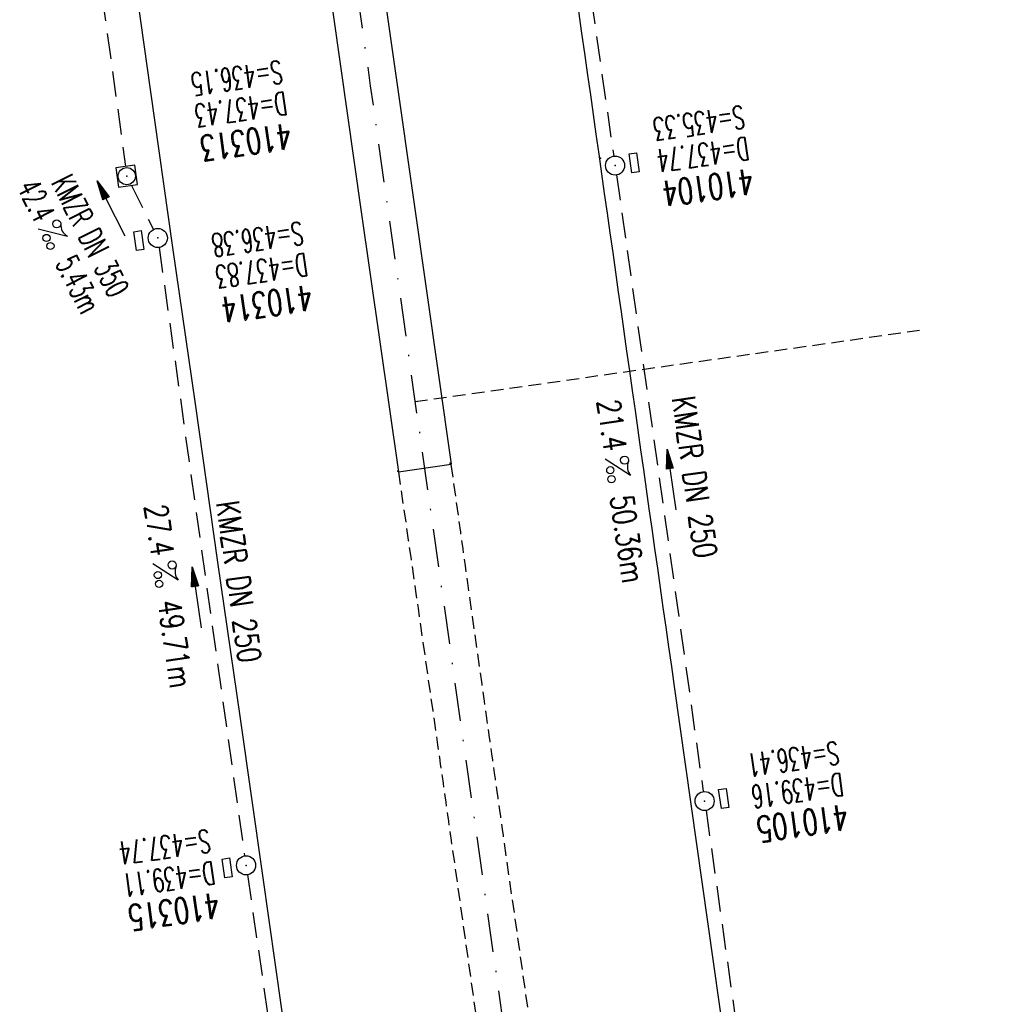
# Model space of a CAD drawing. Extents: x 446577 to 447152, y 443659 to 444842.
# Tile 36 of 41: x 446781 to 446857, y 444576 to 444653. Entities that reach past the tile are written whole.
import ezdxf
from ezdxf.enums import TextEntityAlignment as Align

# ---------------------------------------------------------------- set-up
doc = ezdxf.new("R2010")
doc.units = 0
doc.header["$LTSCALE"] = 2
doc.header["$MEASUREMENT"] = 0
for name, pattern in [('AUSGEZOGEN', [0]), ('GESTRICH-X2', [1.5, 1, -0.5]), ('GESTRICHELT', [0.75, 0.5, -0.25]), ('STRICHPT-X3', [3, 1.5, -0.75, 0, -0.75])]:
    doc.linetypes.add(name, pattern=pattern)
doc.layers.get('0').update_dxf_attribs({"linetype": 'AUSGEZOGEN'})
for name, color, linetype in [('ACHSE', 250, 'STRICHPT-X3'), ('FBR', 8, 'CONTINUOUS'), ('HEKTOM', 250, 'GESTRICHELT'), ('KANAL', 7, 'GESTRICH-X2'), ('MS-UEBERFAHRT', 8, 'GESTRICHELT'), ('PFEIL', 7, 'CONTINUOUS'), ('PKT', 7, 'CONTINUOUS'), ('SCHACHTNR', 6, 'CONTINUOUS'), ('SCHSYMBOL', 7, 'AUSGEZOGEN'), ('TEXTO', 4, 'CONTINUOUS'), ('TEXTU', 4, 'CONTINUOUS')]:
    doc.layers.add(name, color=color, linetype=linetype)
doc.styles.add('ROMANS', font='romans.shx', dxfattribs={"width": 0.8})

# ---------------------------------------------------------------- blocks, each defined once
blk = doc.blocks.new('20')
blk.add_lwpolyline([(-0.754, -0.751), (0.754, -0.751), (0.754, 0.75), (-0.754, 0.75)], close=True)
blk.add_circle((0, 0), 0.676)
blk.add_point((0, 0))
blk = doc.blocks.new('PROM')
blk.add_line((1.566, 1.817), (0.019, 0.015))
for centre, radius in [((0.317, 1.51), 0.317), ((0.943, 0.291), 0.283), ((1.645, 0.287), 0.283)]:
    blk.add_circle(centre, radius)
blk.add_arc((0.992, 2.682), 1.033, 239.14139, 303.35492)
blk = doc.blocks.new('PFEIL2')
at = {"color": 0}
for p, q in [((0.88, 0.002), (-2.401, -0.012)), ((0.881, -0.271), (0.879, 0.276)), ((0.879, 0.276), (2.429, 0.009)), ((0.911, 0.27), (0.879, 0.265)), ((0.965, 0.261), (0.879, 0.246)), ((1.019, 0.252), (0.879, 0.228)), ((1.073, 0.242), (0.879, 0.209)), ((1.127, 0.233), (0.879, 0.191)), ((1.181, 0.224), (0.879, 0.172)), ((1.235, 0.214), (0.879, 0.154)), ((1.289, 0.205), (0.879, 0.135)), ((1.343, 0.196), (0.879, 0.117)), ((1.397, 0.187), (0.879, 0.098)), ((1.451, 0.177), (0.879, 0.08)), ((1.505, 0.168), (0.879, 0.061)), ((1.559, 0.159), (0.88, 0.043)), ((1.613, 0.149), (0.88, 0.024)), ((1.668, 0.14), (0.88, 0.006)), ((1.722, 0.131), (0.88, -0.013)), ((1.776, 0.121), (0.88, -0.031)), ((1.83, 0.112), (0.88, -0.05)), ((1.884, 0.103), (0.88, -0.068)), ((1.938, 0.094), (0.88, -0.087)), ((1.992, 0.084), (0.88, -0.105)), ((2.046, 0.075), (0.88, -0.124)), ((2.1, 0.066), (0.88, -0.142)), ((2.154, 0.056), (0.88, -0.161)), ((2.208, 0.047), (0.88, -0.179)), ((2.262, 0.038), (0.881, -0.198)), ((2.316, 0.029), (0.881, -0.216)), ((2.37, 0.019), (0.881, -0.235)), ((2.424, 0.01), (0.881, -0.253)), ((2.429, 0.009), (0.881, -0.271))]:
    blk.add_line(p, q, dxfattribs=at)
blk = doc.blocks.new('GST')
at = {"color": 0}
blk.add_circle((0, 0), 0.75, dxfattribs=at)
blk.add_point((0, 0), dxfattribs=at)
blk = doc.blocks.new('17')
blk.add_lwpolyline([(-0.755, -1.218), (0.748, -1.218), (0.748, -1.801), (-0.755, -1.801)], close=True)
blk.add_blockref('GST', (0, 0))
blk = doc.blocks.new('13')
blk.add_lwpolyline([(0.755, 1.218), (-0.748, 1.218), (-0.748, 1.801), (0.755, 1.801)], close=True)
at = {"rotation": 180}
blk.add_blockref('GST', (0, 0), dxfattribs=at)

msp = doc.modelspace()

# ---------------------------------------------------------------- linework, layer by layer
at = {"layer": 'ACHSE', "flags": 128}
msp.add_lwpolyline([(446785.2, 444812.39), (446790.978, 444771.625), (446798.52, 444718.411), (446808.52, 444647.862), (446822.553, 444548.851), (446833.078, 444474.594), (446836.586, 444449.841), (446840.095, 444425.088), (446843.603, 444400.336), (446847.111, 444375.583), (446847.688, 444371.511), (446850.727, 444350.846), (446854.65, 444326.156), (446858.882, 444301.517), (446863.422, 444276.933), (446868.271, 444252.408), (446873.427, 444227.946), (446878.889, 444203.55), (446884.657, 444179.224), (446890.729, 444154.973), (446897.105, 444130.8), (446903.784, 444106.709), (446910.765, 444082.704), (446918.046, 444058.788), (446925.627, 444034.965), (446933.506, 444011.239), (446939.848, 443992.83), (446941.674, 443987.611), (446949.933, 443964.015), (446958.191, 443940.418), (446966.45, 443916.822), (446974.708, 443893.225), (446979.199, 443880.392), (446999.483, 443822.435), (447024.259, 443751.646), (447041.503, 443702.373)], dxfattribs=at)
at = {"layer": 'FBR'}
msp.add_line((446810.731, 444617.575), (446814.872, 444618.166), dxfattribs=at)
msp.add_lwpolyline([(446815.352, 444720.797), (446816.581, 444712.129, -0.000002), (446825.352, 444650.248, -0.000001), (446832.368, 444600.742), (446839.385, 444551.237, 0.000002), (446844.647, 444514.108, -0.000003), (446849.91, 444476.98, -0.000006), (446851.664, 444464.603, 0.000007), (446853.418, 444452.226, 0.000009), (446854.669, 444443.399)], format="xyb", dxfattribs=at)
at = {"layer": 'FBR', "flags": 128}
for points in [[(446800.604, 444718.706), (446804.964, 444687.815), (446811.926, 444638.764), (446814.872, 444618.166)], [(446796.463, 444718.119), (446800.823, 444687.224), (446807.785, 444638.173), (446810.731, 444617.575)], [(446781.554, 444716.006), (446782.509, 444709.246), (446784.24, 444696.93), (446786.021, 444684.548), (446787.78, 444672.221), (446789.511, 444659.873), (446791.251, 444647.58), (446793.004, 444635.179), (446794.779, 444622.902), (446796.519, 444610.487), (446798.313, 444598.209), (446800.05, 444585.9), (446801.541, 444575.397), (446805.283, 444548.901), (446807.032, 444536.59), (446810.712, 444510.873), (446814.055, 444487.313), (446817.51, 444462.736), (446821.027, 444438.084), (446824.549, 444413.364), (446828.035, 444388.711), (446829.982, 444374.689)]]:
    msp.add_lwpolyline(points, dxfattribs=at)
at = {"layer": 'HEKTOM'}
msp.add_line((446812.031, 444623.094), (446851.624, 444628.688), dxfattribs=at)
at = {"layer": 'KANAL'}
for p, q in [((446820.719, 444690.344), (446827.625, 444642.344)), ((446784.188, 444678.719), (446789.313, 444641.531)), ((446827.844, 444640.875), (446834.656, 444592.5)), ((446789.75, 444640.094), (446791.5, 444636.594)), ((446791.938, 444635.188), (446798.656, 444587.438)), ((446834.875, 444591), (446841.531, 444543.719)), ((446798.875, 444585.969), (446804.469, 444547.313))]:
    msp.add_line(p, q, dxfattribs=at)
at = {"layer": 'MS-UEBERFAHRT', "flags": 128}
for points in [[(446833.755, 444484.975, 0.000042), (446833.086, 444489.738, 0.000438), (446833.021, 444490.195, 0.000012), (446827.025, 444532.295, -0.00007), (446825.995, 444539.532), (446818.965, 444589.049, -0.000343), (446817.853, 444596.92, -0.000127), (446814.872, 444618.166)], [(446810.731, 444617.575, -0.000138), (446813.798, 444596.16, -0.00037), (446814.936, 444588.159, -0.000005), (446821.549, 444541.403, 0.000093), (446821.922, 444538.766, 0.000049), (446823.677, 444526.394, -0.000054), (446825.433, 444514.023, -0.000203), (446825.83, 444511.217, 0.000026), (446828.899, 444489.451, 0.000763), (446829.009, 444488.68, 0.000133), (446829.646, 444484.27)]]:
    msp.add_lwpolyline(points, format="xyb", dxfattribs=at)
at = {"layer": 'PKT'}
for p in [(446826.579, 444642.176), (446814.781, 444618.246), (446810.673, 444617.633)]:
    msp.add_point(p, dxfattribs=at)

# ---------------------------------------------------------------- block references
at = {"layer": 'PFEIL'}
for p, rotation in [((446788.167, 444638.247), 116.668900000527), ((446832.158, 444616.962), 98.02619999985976), ((446794.889, 444607.71), 98.0133999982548)]:
    msp.add_blockref('PFEIL2', p, dxfattribs=dict(at, rotation=rotation))
at = {"layer": 'SCHSYMBOL', "rotation": 278.0670999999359}
for name, p in [('13', (446827.731, 444641.607)), ('20', (446789.403, 444640.776)), ('17', (446791.839, 444635.926)), ('13', (446834.762, 444591.744)), ('17', (446798.769, 444586.7))]:
    msp.add_blockref(name, p, dxfattribs=at)
at = {"layer": 'TEXTU'}
for p, rotation in [((446782.418, 444636.637), 296.668900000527), ((446826.937, 444618.593), 278.0261999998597), ((446791.43, 444610.37), 278.0133999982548)]:
    msp.add_blockref('PROM', p, dxfattribs=dict(at, rotation=rotation))

# ---------------------------------------------------------------- texts
at = {"layer": 'SCHACHTNR', "style": 'ROMANS'}
for s, height, width, p in [('S=436.15', 1.8, 0.6, (446801.497, 444649.876)), ('D=437.43', 1.8, 0.6, (446801.841, 444647.407)), ('S=435.33', 1.8, 0.6, (446837.769, 444646.339)), ('410313', 2, 0.7, (446802.185, 444644.938)), ('D=437.74', 1.8, 0.6, (446838.112, 444643.87)), ('410104', 2, 0.7, (446838.456, 444641.37)), ('S=436.38', 1.8, 0.6, (446803.126, 444637.229)), ('D=437.83', 1.8, 0.6, (446803.47, 444634.76)), ('410314', 2, 0.7, (446803.845, 444632.26)), ('S=436.41', 1.8, 0.6, (446845.182, 444596.438)), ('D=439.16', 1.8, 0.6, (446845.526, 444593.969)), ('410105', 2, 0.7, (446845.869, 444591.5)), ('S=437.74', 1.8, 0.6, (446795.844, 444589.531)), ('D=439.11', 1.8, 0.6, (446796.188, 444587.031)), ('410315', 2, 0.7, (446796.531, 444584.563))]:
    msp.add_text(s, height=height, rotation=188.067, dxfattribs=dict(at, width=width)).set_placement(p)
at = {"layer": 'TEXTO', "style": 'ROMANS'}
for s, rotation, width, p in [('KMZR DN 350', 296.6689, 0.6, (446785.745, 444635.689)), ('KMZR DN 250', 278.0262, 0.75, (446833.084, 444617.049)), ('KMZR DN 250', 278.0134, 0.75, (446797.302, 444608.839))]:
    msp.add_text(s, height=1.8, rotation=rotation, dxfattribs=dict(at, width=width)).set_placement(p, align=Align.CENTER)
at = {"layer": 'TEXTU', "style": 'ROMANS'}
for s, rotation, width, p in [('42.4', 296.6689, 0.6, (446780.775, 444639.91)), ('5.43m', 296.6689, 0.6, (446783.775, 444633.941)), ('21.4', 278.0262, 0.75, (446826.313, 444623.125)), ('50.36m', 278.0262, 0.75, (446827.344, 444615.625)), ('27.4', 278.0134, 0.75, (446790.779, 444614.889)), ('49.71m', 278.0134, 0.75, (446791.841, 444607.389))]:
    msp.add_text(s, height=1.8, rotation=rotation, dxfattribs=dict(at, width=width)).set_placement(p)

doc.saveas('drawing.dxf')
